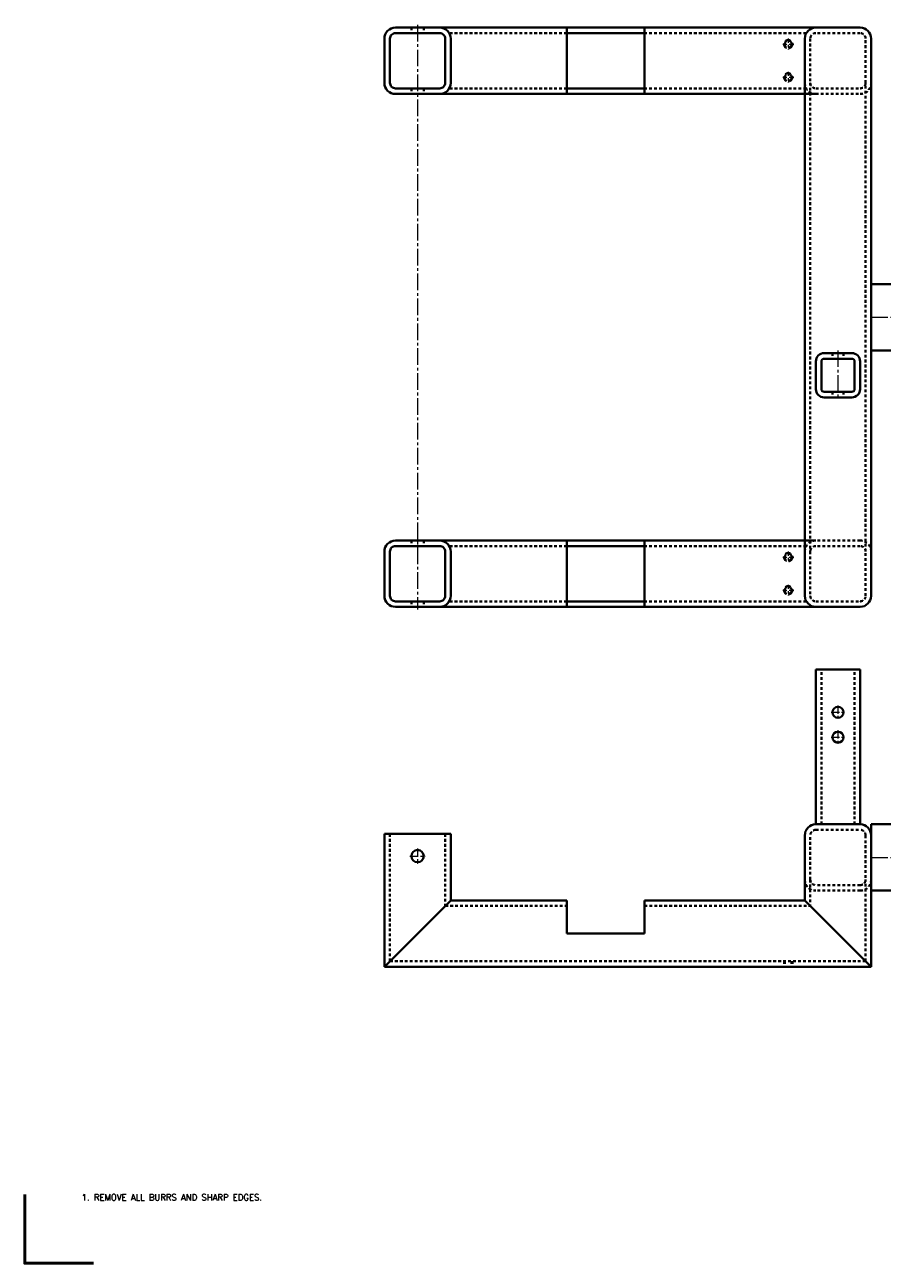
# Model space of a CAD drawing. Header units: inches. Extents: x 0 to 248, y 0 to 191.
# Tile 1 of 41: x 0 to 39, y 0 to 56. Entities that reach past the tile are written whole.
import ezdxf
from ezdxf.enums import TextEntityAlignment as Align

# ---------------------------------------------------------------- set-up
doc = ezdxf.new("R2010")
doc.units = ezdxf.units.IN
doc.header["$MEASUREMENT"] = 0
for name, pattern in [('CENTER2', [1.125, 0.75, -0.125, 0.125, -0.125]), ('HIDDEN', [0.375, 0.25, -0.125]), ('HIDDEN2', [0.1875, 0.125, -0.0625])]:
    doc.linetypes.add(name, pattern=pattern)
doc.layers.get('0').update_dxf_attribs({"lineweight": 40})
doc.layers.add('BORDER', color=7, linetype='Continuous', lineweight=50)
doc.layers.add('CENTER', color=1, linetype='CENTER2', lineweight=20)
doc.styles.add('ROMANS', font='romans.shx')

msp = doc.modelspace()

# ---------------------------------------------------------------- linework, layer by layer
at = {"linetype": 'HIDDEN2'}
for p, q in [((17.474, 55.856), (17.474, 55.606)), ((18.036, 55.856), (18.036, 55.606)), ((24.505, 55.606), (19.188, 55.606)), ((35.322, 55.606), (28.005, 55.606)), ((35.505, 53.356), (35.505, 32.169)), ((38.005, 32.169), (38.005, 53.356)), ((17.474, 53.106), (17.474, 52.856)), ((18.036, 53.106), (18.036, 52.856)), ((24.505, 53.106), (19.188, 53.106)), ((35.322, 53.106), (28.005, 53.106)), ((36.505, 41.138), (36.505, 40.888)), ((37.005, 41.138), (37.005, 40.888)), ((36.505, 39.388), (36.505, 39.138)), ((37.005, 39.388), (37.005, 39.138)), ((17.474, 32.669), (17.474, 32.419)), ((18.036, 32.669), (18.036, 32.419)), ((24.505, 32.419), (19.188, 32.419)), ((35.322, 32.419), (28.005, 32.419)), ((17.474, 29.919), (17.474, 29.669)), ((18.036, 29.919), (18.036, 29.669)), ((24.505, 29.919), (19.188, 29.919)), ((35.322, 29.919), (28.005, 29.919)), ((36.005, 19.841), (36.005, 26.841)), ((37.505, 19.841), (37.505, 26.841)), ((16.505, 13.653), (16.505, 19.403)), ((19.005, 19.403), (19.005, 16.153)), ((35.505, 17.341), (35.505, 16.153)), ((38.005, 13.653), (38.005, 17.341)), ((19.005, 16.153), (24.505, 16.153)), ((28.005, 16.153), (35.505, 16.153)), ((38.005, 13.653), (16.505, 13.653)), ((34.317, 13.653), (34.317, 13.403)), ((34.349, 13.653), (34.349, 13.403)), ((34.661, 13.653), (34.661, 13.403)), ((34.692, 13.653), (34.692, 13.403))]:
    msp.add_line(p, q, dxfattribs=at)
for p, q in [((35.755, 55.856), (18.755, 55.856)), ((24.505, 52.856), (24.505, 55.856)), ((24.505, 55.606), (28.005, 55.606)), ((28.005, 52.856), (28.005, 55.856)), ((37.755, 55.856), (35.755, 55.856)), ((35.255, 55.356), (35.255, 30.169)), ((38.255, 30.169), (38.255, 55.356)), ((35.755, 52.856), (18.755, 52.856)), ((28.005, 53.106), (24.505, 53.106)), ((39.255, 44.263), (38.255, 44.263)), ((39.255, 41.263), (38.255, 41.263)), ((35.755, 32.669), (18.755, 32.669)), ((24.505, 29.669), (24.505, 32.669)), ((28.005, 29.669), (28.005, 32.669)), ((24.505, 32.419), (28.005, 32.419)), ((28.005, 29.919), (24.505, 29.919)), ((35.755, 29.669), (18.755, 29.669)), ((35.755, 29.669), (37.755, 29.669)), ((35.755, 19.841), (35.755, 26.841)), ((35.755, 26.841), (37.755, 26.841)), ((37.755, 19.841), (37.755, 26.841)), ((37.755, 19.841), (35.755, 19.841)), ((39.255, 19.841), (38.255, 19.841)), ((38.255, 19.841), (38.255, 19.341)), ((16.255, 13.403), (16.255, 19.403)), ((16.255, 19.403), (19.255, 19.403)), ((19.255, 19.403), (19.255, 16.403)), ((35.255, 19.341), (35.255, 16.403)), ((38.255, 13.403), (38.255, 19.341)), ((39.255, 16.841), (38.255, 16.841)), ((16.255, 13.403), (19.255, 16.403)), ((19.255, 16.403), (24.505, 16.403)), ((24.505, 14.903), (24.505, 16.403)), ((28.005, 14.903), (28.005, 16.403)), ((28.005, 16.403), (35.255, 16.403)), ((35.255, 16.403), (38.255, 13.403)), ((24.505, 14.903), (28.005, 14.903)), ((38.255, 13.403), (16.255, 13.403))]:
    msp.add_line(p, q)
for points in [[(16.255, 55.356), (16.255, 53.356, 0.414214), (16.755, 52.856), (18.755, 52.856, 0.414214), (19.255, 53.356), (19.255, 55.356, 0.414214), (18.755, 55.856), (16.755, 55.856, 0.414214)], [(16.505, 55.356), (16.505, 53.356, 0.414214), (16.755, 53.106), (18.755, 53.106, 0.414214), (19.005, 53.356), (19.005, 55.356, 0.414214), (18.755, 55.606), (16.755, 55.606, 0.414214)], [(35.755, 39.513, 0.414214), (36.13, 39.138), (37.38, 39.138, 0.414214), (37.755, 39.513), (37.755, 40.763, 0.414214), (37.38, 41.138), (36.13, 41.138, 0.414214), (35.755, 40.763)], [(36.005, 39.513, 0.414214), (36.13, 39.388), (37.38, 39.388, 0.414214), (37.505, 39.513), (37.505, 40.763, 0.414214), (37.38, 40.888), (36.13, 40.888, 0.414214), (36.005, 40.763)], [(16.255, 32.169), (16.255, 30.169, 0.414214), (16.755, 29.669), (18.755, 29.669, 0.414214), (19.255, 30.169), (19.255, 32.169, 0.414214), (18.755, 32.669), (16.755, 32.669, 0.414214)], [(16.505, 32.169), (16.505, 30.169, 0.414214), (16.755, 29.919), (18.755, 29.919, 0.414214), (19.005, 30.169), (19.005, 32.169, 0.414214), (18.755, 32.419), (16.755, 32.419, 0.414214)]]:
    msp.add_lwpolyline(points, format="xyb", close=True)
for points in [[(35.505, 55.356), (35.505, 53.356, 0.414214), (35.755, 53.106), (37.755, 53.106, 0.414214), (38.005, 53.356), (38.005, 55.356, 0.414214), (37.755, 55.606), (35.755, 55.606, 0.414214)], [(35.505, 32.169), (35.505, 30.169, 0.414214), (35.755, 29.919), (37.755, 29.919, 0.414214), (38.005, 30.169), (38.005, 32.169, 0.414214), (37.755, 32.419), (35.755, 32.419, 0.414214)], [(35.505, 19.341, -0.414214), (35.755, 19.591), (37.755, 19.591, -0.414214), (38.005, 19.341), (38.005, 17.341, -0.414214), (37.755, 17.091), (35.755, 17.091, -0.414214), (35.505, 17.341)]]:
    msp.add_lwpolyline(points, format="xyb", close=True, dxfattribs=at)
for points in [[(35.255, 53.356, 0.414214), (35.755, 52.856), (37.755, 52.856, 0.414214), (38.255, 53.356)], [(38.255, 32.169, 0.414214), (37.755, 32.669), (35.755, 32.669, 0.414214), (35.255, 32.169)], [(38.255, 17.341, -0.414214), (37.755, 16.841), (35.755, 16.841, -0.414214), (35.255, 17.341)]]:
    msp.add_lwpolyline(points, format="xyb", dxfattribs=at)
at = {"linetype": 'HIDDEN'}
for centre, radius in [((34.505, 55.106), 0.188), ((34.505, 55.106), 0.156), ((34.505, 53.606), 0.188), ((34.505, 53.606), 0.156), ((34.505, 31.919), 0.188), ((34.505, 31.919), 0.156), ((34.505, 30.419), 0.188), ((34.505, 30.419), 0.156)]:
    msp.add_circle(centre, radius, dxfattribs=at)
for centre, radius in [((36.755, 24.903), 0.25), ((36.755, 23.778), 0.25), ((17.755, 18.403), 0.281)]:
    msp.add_circle(centre, radius)
for centre, start, end in [((35.755, 55.356), 90, 180), ((37.755, 55.356), 0, 90), ((35.755, 30.169), 180, 270), ((37.755, 30.169), 270, 0), ((35.755, 19.341), 90, 180), ((37.755, 19.341), 0, 90)]:
    msp.add_arc(centre, 0.5, start, end)
at = {"layer": 'BORDER'}
msp.add_lwpolyline([(0, 3.1), (0, 0), (3.1, 0)], dxfattribs=at)
at = {"layer": 'CENTER'}
for p, q in [((17.755, 55.981), (17.755, 29.544)), ((38.255, 42.763), (47.63, 42.763)), ((36.755, 41.263), (36.755, 39.013)), ((38.255, 18.341), (47.63, 18.341))]:
    msp.add_line(p, q, dxfattribs=at)
at = {"layer": 'CENTER', "ltscale": 0.25}
for p, q in [((34.255, 55.106), (34.755, 55.106)), ((34.505, 55.356), (34.505, 54.856)), ((34.505, 53.856), (34.505, 53.356)), ((34.255, 53.606), (34.755, 53.606)), ((34.255, 31.919), (34.755, 31.919)), ((34.505, 32.169), (34.505, 31.669)), ((34.255, 30.419), (34.755, 30.419)), ((34.505, 30.669), (34.505, 30.169))]:
    msp.add_line(p, q, dxfattribs=at)
at = {"layer": 'CENTER', "ltscale": 0.5}
for p, q in [((36.755, 25.216), (36.755, 24.591)), ((36.442, 24.903), (37.067, 24.903)), ((36.755, 24.091), (36.755, 23.466)), ((36.442, 23.778), (37.067, 23.778)), ((17.755, 18.747), (17.755, 18.06)), ((17.411, 18.403), (18.099, 18.403))]:
    msp.add_line(p, q, dxfattribs=at)

# ---------------------------------------------------------------- texts
at = {"layer": 'BORDER', "style": 'ROMANS'}
msp.add_text('1. REMOVE ALL BURRS AND SHARP EDGES.', height=0.28, dxfattribs=at).set_placement((6.648, 2.978), align=Align.MIDDLE)

doc.saveas('drawing.dxf')
